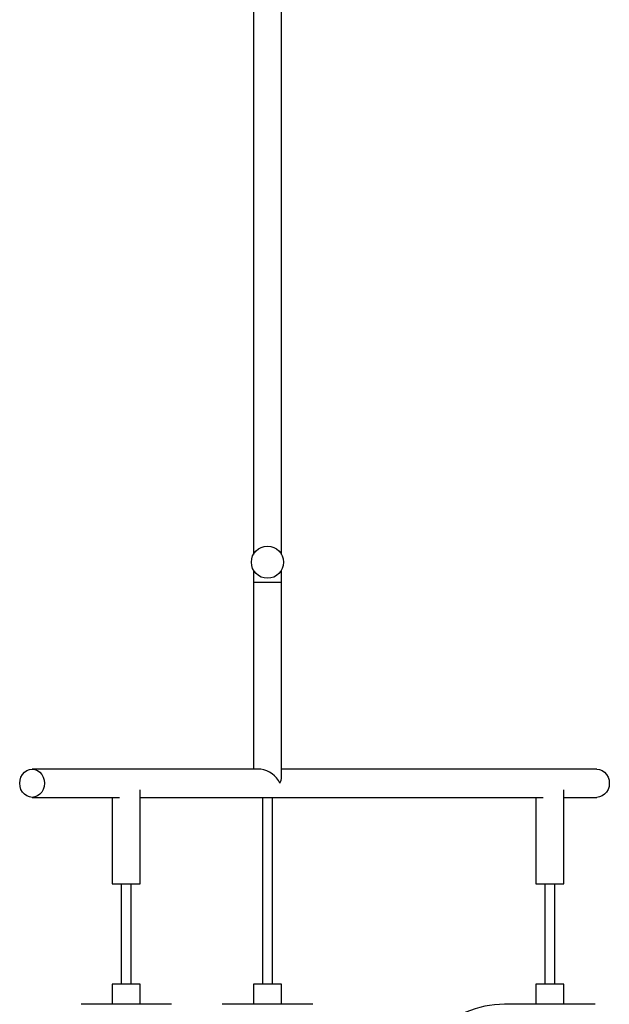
# Paper-space layout '_Posterior' of a CAD drawing. Header units: millimetres. Extents: x 24 to 437, y 140 to 1720.
# Tile 3 of 4: x 72 to 366, y 440 to 930. Entities that reach past the tile are written whole.
import ezdxf

# ---------------------------------------------------------------- set-up
doc = ezdxf.new("R2010")
doc.units = ezdxf.units.MM

psp = doc.layouts.new('_Posterior')

# ---------------------------------------------------------------- linework, layer by layer
at = {"color": 7, "linetype": 'Continuous', "lineweight": 25}
for p, q in [((188.56, 1659.7), (188.56, 663.57)), ((202.56, 663.57), (202.56, 1659.7)), ((188.56, 655.8), (188.56, 556.7)), ((202.56, 552.98), (202.56, 655.81)), ((188.56, 649.7), (202.56, 649.7)), ((192.28, 556.7), (78.44, 556.7)), ((359.53, 556.7), (202.56, 556.7)), ((132.29, 499.7), (132.29, 546.42)), ((343.1, 499.7), (343.1, 546.42)), ((78.44, 542.7), (122.01, 542.7)), ((118.29, 542.7), (118.29, 499.7)), ((132.29, 542.7), (332.82, 542.7)), ((193.06, 542.7), (193.06, 449.7)), ((198.06, 449.7), (198.06, 542.7)), ((329.1, 542.7), (329.1, 499.7)), ((343.1, 542.7), (359.53, 542.7)), ((118.29, 499.7), (132.29, 499.7)), ((122.79, 499.7), (122.79, 449.7)), ((127.79, 449.7), (127.79, 499.7)), ((329.1, 499.7), (343.1, 499.7)), ((333.6, 499.7), (333.6, 449.7)), ((338.6, 449.7), (338.6, 499.7)), ((118.29, 449.7), (118.29, 439.7)), ((132.29, 449.7), (118.29, 449.7)), ((132.29, 439.7), (132.29, 449.7)), ((188.56, 449.7), (188.56, 439.7)), ((202.56, 449.7), (188.56, 449.7)), ((202.56, 439.7), (202.56, 449.7)), ((329.1, 449.7), (329.1, 439.7)), ((343.1, 449.7), (329.1, 449.7)), ((343.1, 439.7), (343.1, 449.7)), ((147.8, 439.7), (102.77, 439.7)), ((218.07, 439.7), (173.05, 439.7)), ((358.61, 439.7), (313.59, 439.7))]:
    psp.add_line(p, q, dxfattribs=at)
at = {"color": 7, "linetype": 'Continuous', "lineweight": 25, "flags": 128}
for points in [[(78.44, 556.7), (79.81, 556.52), (81.12, 556.01), (82.29, 555.17), (83.27, 554.06), (84.01, 552.74), (84.47, 551.26), (84.62, 549.7), (84.47, 548.14), (84.01, 546.66), (83.27, 545.34), (82.29, 544.23), (81.12, 543.39), (79.81, 542.88), (78.44, 542.7), (77.06, 542.88), (75.75, 543.39), (74.58, 544.23), (73.6, 545.34), (72.86, 546.66), (72.41, 548.14), (72.25, 549.7), (72.41, 551.26), (72.86, 552.74), (73.6, 554.06), (74.58, 555.17), (75.75, 556.01), (77.06, 556.52), (78.44, 556.7)], [(359.53, 556.7), (360.9, 556.52), (362.21, 556.01), (363.38, 555.17), (364.36, 554.06), (365.1, 552.74), (365.56, 551.26), (365.71, 549.7), (365.56, 548.14), (365.1, 546.66), (364.36, 545.34), (363.38, 544.23), (362.21, 543.39), (360.9, 542.88), (359.53, 542.7)]]:
    psp.add_lwpolyline(points, dxfattribs=at)
at = {"color": 7, "linetype": 'Continuous', "lineweight": 25}
psp.add_circle((195.56, 659.7), 8, dxfattribs=at)
for centre, radius, start, end in [((190.91, 544.96), 11.82, 23.6528, 83.3688), ((194.81, 553.17), 7.75, 333.4424, 358.6216), ((313.59, 390.22), 49.48, 90, 135.8254)]:
    psp.add_arc(centre, radius, start, end, dxfattribs=at)

doc.saveas('drawing.dxf')
